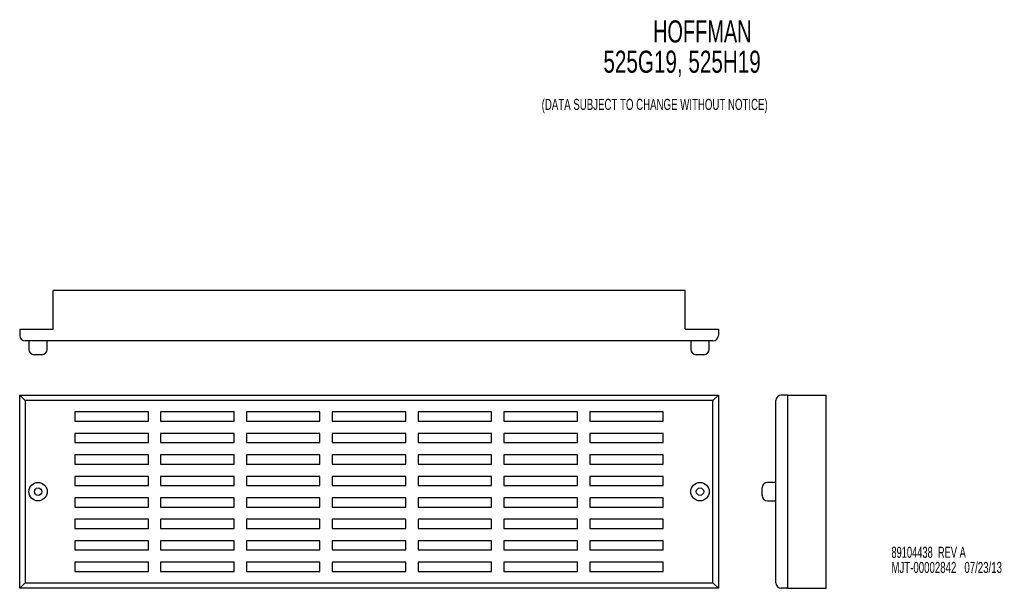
# Model space of a CAD drawing. Extents: x 1.9 to 28.7, y 1.8 to 17.2.
import ezdxf
from ezdxf.enums import TextEntityAlignment as Align

# ---------------------------------------------------------------- set-up
doc = ezdxf.new("R2010")
doc.units = 0
doc.layers.add('ACCESSORIES', color=11, linetype='CONTINUOUS')
doc.layers.add('TEXT', color=7, linetype='CONTINUOUS')

# ---------------------------------------------------------------- blocks, each defined once
blk = doc.blocks.new('SW_NOTE_0')
at = {"layer": 'TEXT', "color": 0}
for s, width, p in [('89104438  REV A', 0.63, (0, 0)), ('MJT-00002842   07/23/13', 0.654348, (0, -0.412))]:
    blk.add_text(s, height=0.3, dxfattribs=dict(at, width=width)).set_placement(p, align=Align.BOTTOM_LEFT)

msp = doc.modelspace()

# ---------------------------------------------------------------- linework, layer by layer
at = {"layer": 'ACCESSORIES', "linetype": 'CONTINUOUS'}
for p, q in [((19.978, 9.876), (2.79, 9.876)), ((2.79, 8.826), (2.79, 9.876)), ((19.978, 8.826), (19.978, 9.876)), ((1.884, 8.826), (2.79, 8.826)), ((1.884, 8.826), (1.884, 8.656)), ((19.978, 8.826), (20.884, 8.826)), ((20.884, 8.826), (20.884, 8.656)), ((20.734, 8.506), (2.034, 8.506)), ((2.134, 8.506), (2.134, 8.281)), ((2.634, 8.281), (2.634, 8.506)), ((20.134, 8.506), (20.134, 8.281)), ((20.634, 8.281), (20.634, 8.506)), ((2.484, 8.131), (2.284, 8.131)), ((20.484, 8.131), (20.284, 8.131)), ((2.034, 6.885), (1.884, 7.035)), ((1.884, 7.035), (20.884, 7.035)), ((1.884, 1.785), (1.884, 7.035)), ((20.884, 7.035), (20.734, 6.885)), ((20.884, 7.035), (20.884, 1.785)), ((22.765, 7.035), (22.595, 7.035)), ((22.765, 7.035), (22.765, 1.785)), ((22.765, 7.035), (23.815, 7.035)), ((23.815, 1.785), (23.815, 7.035)), ((2.034, 6.885), (2.034, 1.935)), ((20.734, 6.885), (2.034, 6.885)), ((20.734, 1.935), (20.734, 6.885)), ((22.445, 1.935), (22.445, 6.885)), ((5.384, 6.576), (3.384, 6.576)), ((3.384, 6.576), (3.384, 6.326)), ((5.384, 6.326), (5.384, 6.576)), ((7.717, 6.576), (5.717, 6.576)), ((5.717, 6.576), (5.717, 6.326)), ((7.717, 6.326), (7.717, 6.576)), ((10.05, 6.576), (8.05, 6.576)), ((8.05, 6.576), (8.05, 6.326)), ((10.05, 6.326), (10.05, 6.576)), ((12.384, 6.576), (10.384, 6.576)), ((10.384, 6.576), (10.384, 6.326)), ((12.384, 6.326), (12.384, 6.576)), ((14.717, 6.576), (12.717, 6.576)), ((12.717, 6.576), (12.717, 6.326)), ((14.717, 6.326), (14.717, 6.576)), ((17.05, 6.576), (15.05, 6.576)), ((15.05, 6.576), (15.05, 6.326)), ((17.05, 6.326), (17.05, 6.576)), ((19.384, 6.576), (17.384, 6.576)), ((17.384, 6.576), (17.384, 6.326)), ((19.384, 6.326), (19.384, 6.576)), ((3.384, 6.326), (5.384, 6.326)), ((5.717, 6.326), (7.717, 6.326)), ((8.05, 6.326), (10.05, 6.326)), ((10.384, 6.326), (12.384, 6.326)), ((12.717, 6.326), (14.717, 6.326)), ((15.05, 6.326), (17.05, 6.326)), ((17.384, 6.326), (19.384, 6.326)), ((5.384, 5.993), (3.384, 5.993)), ((3.384, 5.993), (3.384, 5.743)), ((5.384, 5.743), (5.384, 5.993)), ((7.717, 5.993), (5.717, 5.993)), ((5.717, 5.993), (5.717, 5.743)), ((7.717, 5.743), (7.717, 5.993)), ((10.05, 5.993), (8.05, 5.993)), ((8.05, 5.993), (8.05, 5.743)), ((10.05, 5.743), (10.05, 5.993)), ((12.384, 5.993), (10.384, 5.993)), ((10.384, 5.993), (10.384, 5.743)), ((12.384, 5.743), (12.384, 5.993)), ((14.717, 5.993), (12.717, 5.993)), ((12.717, 5.993), (12.717, 5.743)), ((14.717, 5.743), (14.717, 5.993)), ((17.05, 5.993), (15.05, 5.993)), ((15.05, 5.993), (15.05, 5.743)), ((17.05, 5.743), (17.05, 5.993)), ((19.384, 5.993), (17.384, 5.993)), ((17.384, 5.993), (17.384, 5.743)), ((19.384, 5.743), (19.384, 5.993)), ((3.384, 5.743), (5.384, 5.743)), ((5.717, 5.743), (7.717, 5.743)), ((8.05, 5.743), (10.05, 5.743)), ((10.384, 5.743), (12.384, 5.743)), ((12.717, 5.743), (14.717, 5.743)), ((15.05, 5.743), (17.05, 5.743)), ((17.384, 5.743), (19.384, 5.743)), ((5.384, 5.41), (3.384, 5.41)), ((3.384, 5.41), (3.384, 5.16)), ((5.384, 5.16), (5.384, 5.41)), ((7.717, 5.41), (5.717, 5.41)), ((5.717, 5.41), (5.717, 5.16)), ((7.717, 5.16), (7.717, 5.41)), ((10.05, 5.41), (8.05, 5.41)), ((8.05, 5.41), (8.05, 5.16)), ((10.05, 5.16), (10.05, 5.41)), ((12.384, 5.41), (10.384, 5.41)), ((10.384, 5.41), (10.384, 5.16)), ((12.384, 5.16), (12.384, 5.41)), ((14.717, 5.41), (12.717, 5.41)), ((12.717, 5.41), (12.717, 5.16)), ((14.717, 5.16), (14.717, 5.41)), ((17.05, 5.41), (15.05, 5.41)), ((15.05, 5.41), (15.05, 5.16)), ((17.05, 5.16), (17.05, 5.41)), ((19.384, 5.41), (17.384, 5.41)), ((17.384, 5.41), (17.384, 5.16)), ((19.384, 5.16), (19.384, 5.41)), ((3.384, 5.16), (5.384, 5.16)), ((5.717, 5.16), (7.717, 5.16)), ((8.05, 5.16), (10.05, 5.16)), ((10.384, 5.16), (12.384, 5.16)), ((12.717, 5.16), (14.717, 5.16)), ((15.05, 5.16), (17.05, 5.16)), ((17.384, 5.16), (19.384, 5.16)), ((3.384, 4.826), (3.384, 4.576)), ((5.384, 4.826), (3.384, 4.826)), ((5.384, 4.576), (5.384, 4.826)), ((7.717, 4.826), (5.717, 4.826)), ((5.717, 4.826), (5.717, 4.576)), ((7.717, 4.576), (7.717, 4.826)), ((10.05, 4.826), (8.05, 4.826)), ((8.05, 4.826), (8.05, 4.576)), ((10.05, 4.576), (10.05, 4.826)), ((12.384, 4.826), (10.384, 4.826)), ((10.384, 4.826), (10.384, 4.576)), ((12.384, 4.576), (12.384, 4.826)), ((14.717, 4.826), (12.717, 4.826)), ((12.717, 4.826), (12.717, 4.576)), ((14.717, 4.576), (14.717, 4.826)), ((17.05, 4.826), (15.05, 4.826)), ((15.05, 4.826), (15.05, 4.576)), ((17.05, 4.576), (17.05, 4.826)), ((19.384, 4.826), (17.384, 4.826)), ((17.384, 4.826), (17.384, 4.576)), ((19.384, 4.576), (19.384, 4.826)), ((3.384, 4.576), (5.384, 4.576)), ((5.717, 4.576), (7.717, 4.576)), ((8.05, 4.576), (10.05, 4.576)), ((10.384, 4.576), (12.384, 4.576)), ((12.717, 4.576), (14.717, 4.576)), ((15.05, 4.576), (17.05, 4.576)), ((17.384, 4.576), (19.384, 4.576)), ((22.445, 4.66), (22.22, 4.66)), ((22.07, 4.31), (22.07, 4.51)), ((5.384, 4.243), (3.384, 4.243)), ((3.384, 4.243), (3.384, 3.993)), ((5.384, 3.993), (5.384, 4.243)), ((7.717, 4.243), (5.717, 4.243)), ((5.717, 4.243), (5.717, 3.993)), ((7.717, 3.993), (7.717, 4.243)), ((10.05, 4.243), (8.05, 4.243)), ((8.05, 4.243), (8.05, 3.993)), ((10.05, 3.993), (10.05, 4.243)), ((12.384, 4.243), (10.384, 4.243)), ((10.384, 4.243), (10.384, 3.993)), ((12.384, 3.993), (12.384, 4.243)), ((14.717, 4.243), (12.717, 4.243)), ((12.717, 4.243), (12.717, 3.993)), ((14.717, 3.993), (14.717, 4.243)), ((17.05, 4.243), (15.05, 4.243)), ((15.05, 4.243), (15.05, 3.993)), ((17.05, 3.993), (17.05, 4.243)), ((17.384, 4.243), (17.384, 3.993)), ((19.384, 4.243), (17.384, 4.243)), ((19.384, 3.993), (19.384, 4.243)), ((22.22, 4.16), (22.445, 4.16)), ((3.384, 3.993), (5.384, 3.993)), ((5.717, 3.993), (7.717, 3.993)), ((8.05, 3.993), (10.05, 3.993)), ((10.384, 3.993), (12.384, 3.993)), ((12.717, 3.993), (14.717, 3.993)), ((15.05, 3.993), (17.05, 3.993)), ((17.384, 3.993), (19.384, 3.993)), ((5.384, 3.66), (3.384, 3.66)), ((3.384, 3.66), (3.384, 3.41)), ((5.384, 3.41), (5.384, 3.66)), ((7.717, 3.66), (5.717, 3.66)), ((5.717, 3.66), (5.717, 3.41)), ((7.717, 3.41), (7.717, 3.66)), ((10.05, 3.66), (8.05, 3.66)), ((8.05, 3.66), (8.05, 3.41)), ((10.05, 3.41), (10.05, 3.66)), ((12.384, 3.66), (10.384, 3.66)), ((10.384, 3.66), (10.384, 3.41)), ((12.384, 3.41), (12.384, 3.66)), ((14.717, 3.66), (12.717, 3.66)), ((12.717, 3.66), (12.717, 3.41)), ((14.717, 3.41), (14.717, 3.66)), ((17.05, 3.66), (15.05, 3.66)), ((15.05, 3.66), (15.05, 3.41)), ((17.05, 3.41), (17.05, 3.66)), ((19.384, 3.66), (17.384, 3.66)), ((17.384, 3.66), (17.384, 3.41)), ((19.384, 3.41), (19.384, 3.66)), ((3.384, 3.41), (5.384, 3.41)), ((5.717, 3.41), (7.717, 3.41)), ((8.05, 3.41), (10.05, 3.41)), ((10.384, 3.41), (12.384, 3.41)), ((12.717, 3.41), (14.717, 3.41)), ((15.05, 3.41), (17.05, 3.41)), ((17.384, 3.41), (19.384, 3.41)), ((5.384, 3.076), (3.384, 3.076)), ((3.384, 3.076), (3.384, 2.826)), ((5.384, 2.826), (5.384, 3.076)), ((7.717, 3.076), (5.717, 3.076)), ((5.717, 3.076), (5.717, 2.826)), ((7.717, 2.826), (7.717, 3.076)), ((10.05, 3.076), (8.05, 3.076)), ((8.05, 3.076), (8.05, 2.826)), ((10.05, 2.826), (10.05, 3.076)), ((12.384, 3.076), (10.384, 3.076)), ((10.384, 3.076), (10.384, 2.826)), ((12.384, 2.826), (12.384, 3.076)), ((14.717, 3.076), (12.717, 3.076)), ((12.717, 3.076), (12.717, 2.826)), ((14.717, 2.826), (14.717, 3.076)), ((17.05, 3.076), (15.05, 3.076)), ((15.05, 3.076), (15.05, 2.826)), ((17.05, 2.826), (17.05, 3.076)), ((19.384, 3.076), (17.384, 3.076)), ((17.384, 3.076), (17.384, 2.826)), ((19.384, 2.826), (19.384, 3.076)), ((3.384, 2.826), (5.384, 2.826)), ((5.717, 2.826), (7.717, 2.826)), ((8.05, 2.826), (10.05, 2.826)), ((10.384, 2.826), (12.384, 2.826)), ((12.717, 2.826), (14.717, 2.826)), ((15.05, 2.826), (17.05, 2.826)), ((17.384, 2.826), (19.384, 2.826)), ((5.384, 2.493), (3.384, 2.493)), ((3.384, 2.493), (3.384, 2.243)), ((5.384, 2.243), (5.384, 2.493)), ((7.717, 2.493), (5.717, 2.493)), ((5.717, 2.493), (5.717, 2.243)), ((7.717, 2.243), (7.717, 2.493)), ((8.05, 2.493), (8.05, 2.243)), ((10.05, 2.493), (8.05, 2.493)), ((10.05, 2.243), (10.05, 2.493)), ((10.384, 2.493), (10.384, 2.243)), ((12.384, 2.493), (10.384, 2.493)), ((12.384, 2.243), (12.384, 2.493)), ((14.717, 2.493), (12.717, 2.493)), ((12.717, 2.493), (12.717, 2.243)), ((14.717, 2.243), (14.717, 2.493)), ((17.05, 2.493), (15.05, 2.493)), ((15.05, 2.493), (15.05, 2.243)), ((17.05, 2.243), (17.05, 2.493)), ((19.384, 2.493), (17.384, 2.493)), ((17.384, 2.493), (17.384, 2.243)), ((19.384, 2.243), (19.384, 2.493)), ((3.384, 2.243), (5.384, 2.243)), ((5.717, 2.243), (7.717, 2.243)), ((8.05, 2.243), (10.05, 2.243)), ((10.384, 2.243), (12.384, 2.243)), ((12.717, 2.243), (14.717, 2.243)), ((15.05, 2.243), (17.05, 2.243)), ((17.384, 2.243), (19.384, 2.243)), ((2.034, 1.935), (1.884, 1.785)), ((2.034, 1.935), (20.734, 1.935)), ((20.884, 1.785), (20.734, 1.935)), ((20.884, 1.785), (1.884, 1.785)), ((22.765, 1.785), (22.595, 1.785)), ((22.765, 1.785), (23.815, 1.785))]:
    msp.add_line(p, q, dxfattribs=at)
for centre, radius in [((2.384, 4.41), 0.25), ((20.384, 4.41), 0.25), ((2.384, 4.41), 0.1), ((20.384, 4.41), 0.1)]:
    msp.add_circle(centre, radius, dxfattribs=at)
for centre, start, end in [((2.034, 8.656), 180, 270), ((20.734, 8.656), 270, 0), ((2.284, 8.281), 180, 270), ((2.484, 8.281), 270, 0), ((20.284, 8.281), 180, 270), ((20.484, 8.281), 270, 0), ((22.595, 6.885), 90, 180), ((22.22, 4.51), 90, 180), ((22.22, 4.31), 180, 270), ((22.595, 1.935), 180, 270)]:
    msp.add_arc(centre, 0.15, start, end, dxfattribs=at)

# ---------------------------------------------------------------- block references
at = {"layer": 'TEXT'}
msp.add_blockref('SW_NOTE_0', (25.589, 2.523), dxfattribs=at)

# ---------------------------------------------------------------- texts
at = {"layer": 'TEXT', "color": 0}
for s, width, p in [('HOFFMAN', 0.675, (19.108, 16.436)), ('525G19, 525H19', 0.7, (17.758, 15.613))]:
    msp.add_text(s, height=0.6, dxfattribs=dict(at, width=width)).set_placement(p, align=Align.BOTTOM_LEFT)
at = {"layer": 'TEXT', "width": 0.655128}
msp.add_text('(DATA SUBJECT TO CHANGE WITHOUT NOTICE)', height=0.3, dxfattribs=at).set_placement((16.078, 14.693), align=Align.BOTTOM_LEFT)

doc.saveas('drawing.dxf')
